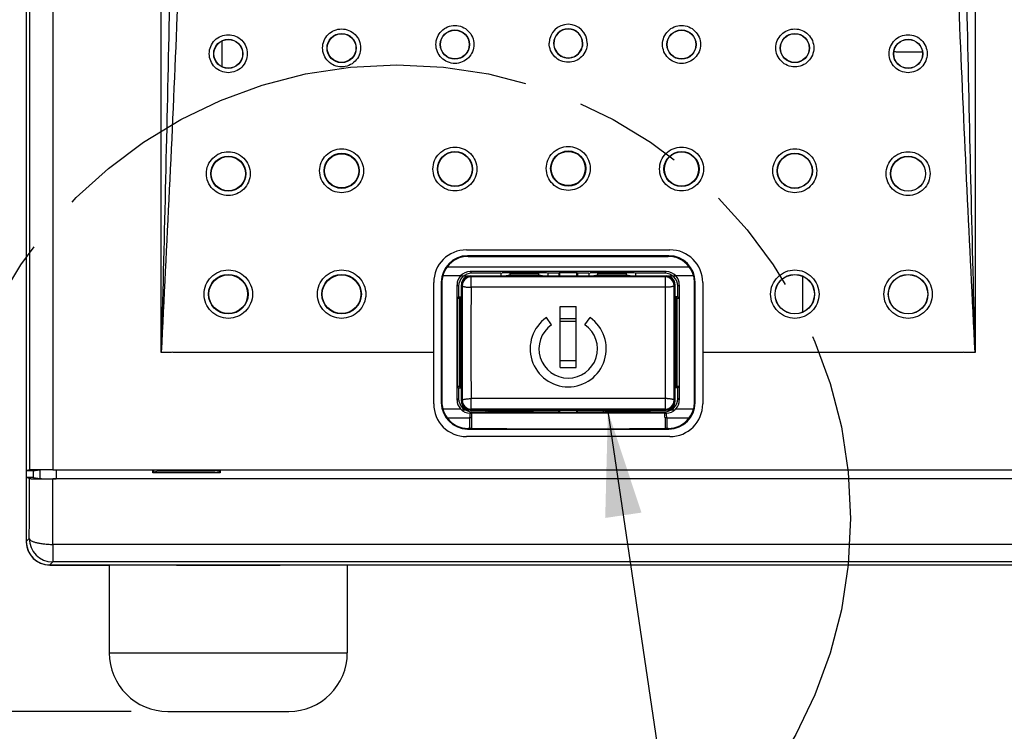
# Model space of a CAD drawing. Header units: inches. Extents: x 0 to 34, y 0 to 22.
# Tile 5 of 37: x 3.7 to 5.4, y 12.4 to 13.6. Entities that reach past the tile are written whole.
import ezdxf

# ---------------------------------------------------------------- set-up
doc = ezdxf.new("R2010")
doc.units = ezdxf.units.IN
doc.header["$LTSCALE"] = 1.87
doc.header["$MEASUREMENT"] = 0
doc.linetypes.add('PHANTOM', pattern=[0.8, 0.45, -0.05, 0.1, -0.05, 0.1, -0.05])
doc.layers.get('0').update_dxf_attribs({"linetype": 'CONTINUOUS'})
for name, color, linetype in [('02___PRT_ALL_AXES', 7, 'CONTINUOUS'), ('3_ALL_AXES', 7, 'CONTINUOUS'), ('DATUMCURVES', 7, 'CONTINUOUS'), ('DEFAULT_3', 7, 'PHANTOM'), ('DETAIL', 7, 'CONTINUOUS'), ('DIMENSIONS', 7, 'CONTINUOUS')]:
    doc.layers.add(name, color=color, linetype=linetype)
doc.styles.get("Standard").update_dxf_attribs({"font": 'txt', "width": 0.8})
doc.dimstyles.new('DIMSTYLE_1', dxfattribs={"dimtxt": 0.125, "dimasz": 0.18, "dimexe": 0.18, "dimexo": 0.0625, "dimgap": 0.09, "dimtad": 0, "dimtih": 1, "dimtoh": 1, "dimlfac": 2, "dimzin": 4, "dimdsep": 46, "dimtxsty": 'STANDARD', "dimblk": '_FILLED', "dimblk1": '_FILLED', "dimblk2": '_FILLED', "dimcen": 0.09, "dimadec": 0, "dimazin": 0, "dimtfac": 1, "dimtofl": 0, "dimtmove": 0, "dimatfit": 3, "dimldrblk": '_FILLED', "dimfxl": 1, "dimtolj": 1, "dimtzin": 4, "dimarcsym": 0})
doc.dimstyles.get("Standard").update_dxf_attribs({"dimtxt": 0.125, "dimasz": 0.18, "dimexe": 0.18, "dimexo": 0.0625, "dimgap": 0.09, "dimtad": 0, "dimtih": 1, "dimtoh": 1, "dimdec": 3, "dimzin": 4, "dimdsep": 46, "dimtxsty": 'STANDARD', "dimblk": '_FILLED', "dimblk1": '_FILLED', "dimblk2": '_FILLED', "dimcen": 0.09, "dimadec": 0, "dimazin": 0, "dimtol": 1, "dimtp": 0.01, "dimtm": 0.01, "dimtfac": 1, "dimtdec": 3, "dimtofl": 0, "dimtmove": 0, "dimatfit": 3, "dimldrblk": '_FILLED', "dimfxl": 1, "dimtolj": 1, "dimtzin": 4, "dimarcsym": 0})

# ---------------------------------------------------------------- blocks, each defined once
blk = doc.blocks.new('_FILLED')
at = {"color": 0, "linetype": 'BYBLOCK'}
blk.add_solid([(0, 0), (-1, 0.1736), (-1, -0.1736)], dxfattribs=at)
blk = doc.blocks.new('*D2')
at = {"layer": 'DIMENSIONS', "color": 2, "linetype": 'CONTINUOUS'}
for p, q in [((3.666, 16.1994), (2.0635, 16.1994)), ((2.1885, 16.1994), (2.1885, 14.3703)), ((2.1885, 12.4647), (2.1885, 13.9328)), ((3.8678, 12.4647), (2.0635, 12.4647))]:
    blk.add_line(p, q, dxfattribs=at)
at = {"layer": 'DIMENSIONS', "color": 2, "linetype": 'CONTINUOUS', "xscale": 0.18, "yscale": 0.18, "zscale": 0.18}
for p, rotation in [((2.1885, 16.1994), 90), ((2.1885, 12.4647), 270)]:
    blk.add_blockref('_FILLED', p, dxfattribs=dict(at, rotation=rotation))
at = {"layer": 'DIMENSIONS', "color": 2, "linetype": 'CONTINUOUS', "insert": (2.0385, 14.3078), "char_height": 0.125, "width": 0.7, "attachment_point": 2, "line_spacing_factor": 0.9}
blk.add_mtext('7.47\\P[189.7]', dxfattribs=at)

msp = doc.modelspace()

# ---------------------------------------------------------------- linework, layer by layer
at = {"color": 7, "linetype": 'CONTINUOUS'}
for p, q in [((3.68851, 16.03916), (3.68851, 12.87534)), ((3.69397, 16.03734), (3.69397, 12.87716)), ((3.73396, 16.037), (3.73396, 12.8775)), ((3.91901, 13.0775), (3.91901, 14.19167)), ((5.30901, 14.19167), (5.30901, 13.0775)), ((4.44026, 13.25274), (4.44026, 13.25298)), ((4.44026, 13.25298), (4.78776, 13.25298)), ((4.78776, 13.25274), (4.78776, 13.25298)), ((4.44333, 13.24186), (4.44226, 13.24293)), ((4.78577, 13.24293), (4.44226, 13.24293)), ((4.44333, 13.24186), (4.7847, 13.24186)), ((4.7847, 13.24186), (4.78577, 13.24293)), ((4.40747, 13.22403), (4.82056, 13.22403)), ((4.43, 13.20842), (4.39982, 13.20842)), ((4.44812, 13.20682), (4.44651, 13.20843)), ((4.44651, 13.20843), (4.78152, 13.20843)), ((4.44676, 13.21593), (4.44942, 13.21327)), ((4.78126, 13.21593), (4.44676, 13.21593)), ((4.44812, 13.18898), (4.44812, 13.20682)), ((4.77991, 13.20682), (4.44812, 13.20682)), ((4.49901, 13.21327), (4.44942, 13.21327)), ((4.49901, 13.21327), (4.50132, 13.21365)), ((4.49901, 13.21327), (4.49901, 13.2086)), ((4.57671, 13.21365), (4.50132, 13.21365)), ((4.50457, 13.2086), (4.51483, 13.21031)), ((4.51481, 13.21316), (4.51478, 13.21365)), ((4.51481, 13.21316), (4.56322, 13.21316)), ((4.51483, 13.21031), (4.5632, 13.21031)), ((4.5632, 13.21031), (4.57345, 13.2086)), ((4.56322, 13.21316), (4.56325, 13.21365)), ((4.57901, 13.21327), (4.57671, 13.21365)), ((4.57901, 13.21327), (4.57901, 13.2086)), ((4.59805, 13.21327), (4.57901, 13.21327)), ((4.59805, 13.21327), (4.59901, 13.21423)), ((4.59805, 13.21327), (4.59805, 13.20843)), ((4.59901, 13.21423), (4.59901, 13.20843)), ((4.59901, 13.21423), (4.62901, 13.21423)), ((4.62997, 13.21327), (4.62901, 13.21423)), ((4.62901, 13.20843), (4.62901, 13.21423)), ((4.62997, 13.21327), (4.62997, 13.20843)), ((4.64901, 13.21327), (4.62997, 13.21327)), ((4.64901, 13.21327), (4.65132, 13.21365)), ((4.64901, 13.21327), (4.64901, 13.2086)), ((4.72671, 13.21365), (4.65132, 13.21365)), ((4.65457, 13.2086), (4.66483, 13.21031)), ((4.66481, 13.21316), (4.66478, 13.21365)), ((4.66481, 13.21316), (4.71322, 13.21316)), ((4.66483, 13.21031), (4.7132, 13.21031)), ((4.7132, 13.21031), (4.72345, 13.2086)), ((4.71322, 13.21316), (4.71325, 13.21365)), ((4.72901, 13.21327), (4.72671, 13.21365)), ((4.72901, 13.21327), (4.72901, 13.2086)), ((4.7786, 13.21327), (4.72901, 13.21327)), ((4.7786, 13.21327), (4.78126, 13.21593)), ((4.78152, 13.20843), (4.77991, 13.20682)), ((4.77991, 13.18898), (4.77991, 13.20682)), ((4.82821, 13.20842), (4.79802, 13.20842)), ((4.38426, 13.0775), (4.38427, 13.197)), ((4.38452, 13.197), (4.38427, 13.197)), ((4.39829, 13.19691), (4.39726, 13.19794)), ((4.39726, 13.19794), (4.39726, 12.99192)), ((4.42429, 13.1934), (4.42692, 13.19077)), ((4.42692, 13.19077), (4.42692, 13.17259)), ((4.43312, 13.19183), (4.43151, 13.19344)), ((4.43151, 12.99443), (4.43151, 13.19344)), ((4.77991, 13.18898), (4.44812, 13.18898)), ((4.79651, 13.19344), (4.7949, 13.19183)), ((4.79651, 12.99443), (4.79651, 13.19344)), ((4.8011, 13.19077), (4.80373, 13.1934)), ((4.8011, 13.17259), (4.8011, 13.19077)), ((4.82974, 13.19691), (4.83076, 13.19794)), ((4.83076, 12.99192), (4.83076, 13.19794)), ((4.8435, 13.197), (4.84376, 13.197)), ((4.84376, 13.197), (4.84376, 13.0775)), ((4.42692, 13.17259), (4.42475, 13.17041)), ((4.42475, 13.17041), (4.42828, 13.17044)), ((4.42475, 13.01945), (4.42475, 13.17041)), ((4.42692, 13.17259), (4.43042, 13.17259)), ((4.43042, 13.17259), (4.42828, 13.17044)), ((4.42828, 13.01941), (4.42828, 13.17044)), ((4.43042, 13.01727), (4.43042, 13.17259)), ((4.7976, 13.17259), (4.79975, 13.17044)), ((4.7976, 13.17259), (4.7976, 13.01727)), ((4.8011, 13.17259), (4.7976, 13.17259)), ((4.79975, 13.17044), (4.79975, 13.01941)), ((4.79975, 13.17044), (4.80328, 13.17041)), ((4.8011, 13.17259), (4.80328, 13.17041)), ((4.80328, 13.17041), (4.80328, 13.01945)), ((4.60026, 13.15643), (4.62776, 13.15643)), ((4.60026, 13.05193), (4.60026, 13.15643)), ((4.62776, 13.05193), (4.62776, 13.15643)), ((4.58533, 13.12489), (4.57673, 13.13718)), ((4.60026, 13.13568), (4.62776, 13.13568)), ((4.64269, 13.12489), (4.6513, 13.13718)), ((4.60026, 13.13131), (4.62776, 13.13131)), ((3.93901, 13.07819), (3.93901, 13.0775)), ((4.38426, 13.0775), (3.93901, 13.0775)), ((4.38426, 12.99), (4.38426, 13.0775)), ((4.84376, 13.0775), (4.84376, 12.99)), ((5.28901, 13.0775), (4.84376, 13.0775)), ((5.28901, 13.07819), (5.28901, 13.0775)), ((4.62776, 13.06318), (4.60026, 13.06318)), ((4.60026, 13.05193), (4.62776, 13.05193)), ((4.42692, 13.01727), (4.42475, 13.01945)), ((4.42828, 13.01941), (4.42475, 13.01945)), ((4.42692, 13.01727), (4.42692, 12.99909)), ((4.42692, 13.01727), (4.43042, 13.01727)), ((4.43042, 13.01727), (4.42828, 13.01941)), ((4.7976, 13.01727), (4.79975, 13.01941)), ((4.8011, 13.01727), (4.7976, 13.01727)), ((4.80328, 13.01945), (4.79975, 13.01941)), ((4.8011, 13.01727), (4.80328, 13.01945)), ((4.8011, 12.99909), (4.8011, 13.01727)), ((4.42692, 12.99909), (4.42429, 12.99646)), ((4.44812, 12.98104), (4.44812, 12.99889)), ((4.77991, 12.99889), (4.44812, 12.99889)), ((4.77991, 12.98104), (4.77991, 12.99889)), ((4.8011, 12.99909), (4.80373, 12.99646)), ((4.38452, 12.99), (4.38426, 12.99)), ((4.39829, 12.99295), (4.39726, 12.99192)), ((4.39982, 12.98144), (4.43, 12.98144)), ((4.43151, 12.99443), (4.43312, 12.99604)), ((4.7949, 12.99604), (4.79651, 12.99443)), ((4.79802, 12.98144), (4.82821, 12.98144)), ((4.82974, 12.99295), (4.83076, 12.99192)), ((4.8435, 12.99), (4.84376, 12.99)), ((4.40747, 12.96582), (4.4457, 12.96581)), ((4.44869, 12.96582), (4.4457, 12.96582)), ((4.4457, 12.96581), (4.4457, 12.948)), ((4.44651, 12.97943), (4.44812, 12.98104)), ((4.44651, 12.97943), (4.78152, 12.97943)), ((4.44942, 12.97659), (4.44676, 12.97393)), ((4.77991, 12.98104), (4.44812, 12.98104)), ((4.44869, 12.96582), (4.44869, 12.94799)), ((4.44942, 12.97659), (4.47401, 12.97659)), ((4.47401, 12.97659), (4.47401, 12.97927)), ((4.47401, 12.97659), (4.47632, 12.97621)), ((4.55171, 12.97621), (4.47632, 12.97621)), ((4.48983, 12.97756), (4.47957, 12.97927)), ((4.5382, 12.97756), (4.48983, 12.97756)), ((4.54845, 12.97927), (4.5382, 12.97756)), ((4.55401, 12.97659), (4.55171, 12.97621)), ((4.55401, 12.97659), (4.55401, 12.97927)), ((4.55401, 12.97659), (4.59805, 12.97659)), ((4.59805, 12.97659), (4.59805, 12.97943)), ((4.59805, 12.97659), (4.59901, 12.97563)), ((4.59901, 12.97943), (4.59901, 12.97563)), ((4.59901, 12.97563), (4.62901, 12.97563)), ((4.62901, 12.97563), (4.62901, 12.97943)), ((4.62997, 12.97659), (4.62901, 12.97563)), ((4.62997, 12.97659), (4.62997, 12.97943)), ((4.62997, 12.97659), (4.67401, 12.97659)), ((4.67401, 12.97659), (4.67401, 12.97927)), ((4.67401, 12.97659), (4.67632, 12.97621)), ((4.75171, 12.97621), (4.67632, 12.97621)), ((4.68983, 12.97756), (4.67957, 12.97927)), ((4.7382, 12.97756), (4.68983, 12.97756)), ((4.74845, 12.97927), (4.7382, 12.97756)), ((4.75401, 12.97659), (4.75171, 12.97621)), ((4.75401, 12.97659), (4.75401, 12.97927)), ((4.75401, 12.97659), (4.7786, 12.97659)), ((4.7786, 12.97659), (4.78126, 12.97393)), ((4.77934, 12.96582), (4.77934, 12.94799)), ((4.78233, 12.96582), (4.77934, 12.96582)), ((4.77991, 12.98104), (4.78152, 12.97943)), ((4.78233, 12.96582), (4.78233, 12.948)), ((4.78233, 12.96582), (4.82056, 12.96582)), ((4.44333, 12.948), (4.44226, 12.94693)), ((4.4457, 12.948), (4.44333, 12.948)), ((4.7847, 12.948), (4.78233, 12.948)), ((4.7847, 12.948), (4.78577, 12.94693)), ((4.44026, 12.93426), (4.44026, 12.934)), ((4.78776, 12.934), (4.44026, 12.934)), ((4.44226, 12.94693), (4.78577, 12.94693)), ((4.78776, 12.93426), (4.78776, 12.934)), ((3.69397, 12.87716), (3.68851, 12.87534)), ((3.70007, 12.87534), (3.68851, 12.87534)), ((3.68851, 12.86411), (3.68851, 12.75492)), ((3.69397, 12.86229), (3.68851, 12.86411)), ((3.70101, 12.86411), (3.68851, 12.86411)), ((3.70007, 12.87534), (3.71101, 12.87716)), ((3.70101, 12.86411), (3.70101, 12.87534)), ((3.70101, 12.86411), (3.71183, 12.86231)), ((3.71183, 12.87716), (3.71183, 12.86231)), ((3.73396, 12.8775), (8.70307, 12.8775)), ((3.73929, 12.87737), (3.73929, 12.86208)), ((3.90469, 12.87243), (3.90469, 12.87737)), ((3.90626, 12.874), (3.90469, 12.87243)), ((4.01946, 12.87243), (3.90469, 12.87243)), ((3.90626, 12.874), (3.90626, 12.87737)), ((3.90626, 12.874), (3.91436, 12.87562)), ((3.91436, 12.87562), (4.01067, 12.87562)), ((3.9146, 12.8771), (3.92273, 12.87575)), ((3.92273, 12.87575), (4.00329, 12.87575)), ((4.00329, 12.87575), (4.01045, 12.87694)), ((4.01792, 12.87417), (4.01067, 12.87562)), ((4.01789, 12.87737), (4.01789, 12.874)), ((4.01789, 12.874), (4.01946, 12.87243)), ((4.01946, 12.87737), (4.01946, 12.87243)), ((8.70307, 12.86195), (3.73396, 12.86195)), ((8.69773, 12.86208), (3.73929, 12.86208)), ((3.69363, 12.76003), (3.68851, 12.75492)), ((3.73362, 12.74999), (3.73362, 12.72005)), ((8.70341, 12.74999), (3.73362, 12.74999)), ((3.73362, 12.72005), (3.7285, 12.71493)), ((3.7285, 12.71493), (8.70853, 12.71493)), ((8.70341, 12.72005), (3.73362, 12.72005))]:
    msp.add_line(p, q, dxfattribs=at)
at = {"color": 3, "linetype": 'CONTINUOUS'}
for p, q in [((4.02301, 13.56589), (4.02301, 13.60961)), ((5.01451, 13.14707), (5.01451, 13.20743)), ((3.68851, 12.87534), (3.68851, 12.86411)), ((3.82951, 12.7147), (3.82951, 12.71493)), ((3.94511, 12.7147), (3.82951, 12.7147)), ((8.31511, 12.7147), (4.12192, 12.7147))]:
    msp.add_line(p, q, dxfattribs=at)
at = {"color": 7, "linetype": 'CONTINUOUS'}
for centre, radius in [((4.22701, 13.59761), 0.02493), ((4.22701, 13.5976), 0.02454), ((4.42051, 13.60352), 0.02493), ((4.42051, 13.60352), 0.02454), ((4.80751, 13.60352), 0.02493), ((4.80751, 13.60352), 0.02454), ((5.00101, 13.59761), 0.02493), ((5.00101, 13.5976), 0.02454), ((4.03351, 13.58774), 0.02493), ((4.03351, 13.58773), 0.02454), ((5.19451, 13.58773), 0.02493), ((5.19451, 13.58773), 0.02454), ((4.42051, 13.39087), 0.02997), ((4.42051, 13.39087), 0.02923), ((4.61401, 13.39185), 0.02997), ((4.61401, 13.39186), 0.02923), ((4.80751, 13.39087), 0.02997), ((4.80751, 13.39087), 0.02923), ((4.03351, 13.38299), 0.02997), ((4.03351, 13.383), 0.02928), ((4.22701, 13.38791), 0.02997), ((4.22701, 13.38793), 0.02928), ((5.00101, 13.38792), 0.02997), ((5.00101, 13.38791), 0.02958), ((5.19451, 13.38299), 0.02997), ((5.19451, 13.38298), 0.02958), ((4.03351, 13.17724), 0.03382), ((4.03351, 13.17725), 0.03308), ((4.22701, 13.17725), 0.03382), ((4.22701, 13.17725), 0.03308), ((5.00101, 13.17725), 0.03382), ((5.00101, 13.17725), 0.03343), ((5.19451, 13.17725), 0.03382), ((5.19451, 13.17724), 0.03343)]:
    msp.add_circle(centre, radius, dxfattribs=at)
for centre, radius, start, end in [((4.61401, 13.60573), 0.03243, 0.01102, 179.98898), ((4.61401, 13.60549), 0.02493, 0.04329, 179.95671), ((4.61401, 13.60548), 0.02454, 0.05823, 179.94177), ((4.61401, 13.60549), 0.02493, 179.96428, 0.03572), ((4.61401, 13.60549), 0.02454, 179.94823, 0.05177), ((4.44026, 13.19699), 0.05599, 89.99917, 179.99216), ((4.78776, 13.19699), 0.05599, 0.00784, 90.00084), ((4.4436, 13.19666), 0.04533, 142.85431, 164.96579), ((4.78442, 13.19666), 0.04533, 15.03421, 37.14569), ((4.44325, 13.19678), 0.04497, 164.99847, 179.83254), ((4.44681, 13.19343), 0.02252, 138.28219, 180.07681), ((4.44676, 13.19347), 0.02246, 89.98788, 138.26205), ((4.44813, 13.19182), 0.01501, 90.04739, 179.95261), ((4.7799, 13.19182), 0.01501, 0.04738, 89.95262), ((4.78127, 13.19347), 0.02246, 41.73795, 90.01212), ((4.78121, 13.19343), 0.02252, 359.92319, 41.71781), ((4.78477, 13.19678), 0.04497, 0.16746, 15.00153), ((23.92834, 13.09393), 19.49546, 179.712287, 180.287702), ((22.83188, 13.09393), 18.384, 179.703771, 180.296201), ((-13.60384, 13.09394), 18.38399, 359.70377, 0.2962), ((-14.70031, 13.09394), 19.49546, 359.712286, 0.287701), ((4.61401, 13.08393), 0.065, 125, 55), ((4.61401, 13.08393), 0.05, 125, 55), ((4.44026, 12.99), 0.056, 180, 270), ((4.44325, 12.99308), 0.04497, 180.16746, 195.00153), ((4.4436, 12.9932), 0.04533, 195.03421, 217.14569), ((4.44681, 12.99643), 0.02252, 179.92319, 221.71781), ((4.44676, 12.99639), 0.02246, 221.73663, 270.01306), ((4.44813, 12.99605), 0.01501, 180.04738, 269.95262), ((4.7799, 12.99605), 0.01501, 270.04738, 359.95262), ((4.78127, 12.99639), 0.02246, 269.98694, 318.26336), ((4.78776, 12.99), 0.056, 270, 360), ((4.78121, 12.99643), 0.02252, 318.28219, 0.07681), ((4.78442, 12.9932), 0.04533, 322.85431, 344.96579), ((4.78477, 12.99308), 0.04497, 344.99847, 359.83254), ((4.49581, 12.96577), 0.05011, 170.62397, 179.95435), ((4.44659, 13.71654), 0.7426, 270.01383, 270.22086), ((4.49257, 12.96579), 0.04389, 169.30548, 179.95935), ((4.61401, -32.59765), 45.57188, 89.793099, 90.206901), ((4.73545, 12.96579), 0.04389, 0.04035, 10.69482), ((4.78159, 13.79211), 0.81818, 269.78873, 269.97663), ((4.73237, 12.96579), 0.04996, 0.03946, 9.38737), ((-11.29556, 12.86134), 14.98953, 359.612769, 0.00363), ((-14.33356, 12.86123), 18.06752, 359.647237, 0.002296), ((3.73365, 12.76007), 0.04002, 180.04978, 269.95026)]:
    msp.add_arc(centre, radius, start, end, dxfattribs=at)
at = {"color": 3, "linetype": 'CONTINUOUS'}
msp.add_arc((3.72851, 12.7547), 0.04, 181.27601, 270, dxfattribs=at)
at = {"color": 7, "linetype": 'CONTINUOUS'}
for centre, major_axis, ratio, start_param, end_param in [((4.44227, 13.19792), (-0.03183, 0.03183), 0.9996955, -0.7852459, 0.7852459), ((4.44334, 13.19685), (-0.03183, 0.03183), 0.9996955, -0.7852459, 0.1370058), ((4.78468, 13.19685), (0.03183, 0.03183), 0.9996955, -0.1370058, 0.7852459), ((4.78576, 13.19792), (0.03183, 0.03183), 0.9996955, -0.7852459, 0.7852459), ((4.44943, 13.19077), (-0.01591, 0.01591), 0.9999239, 5.4978252, 7.0685454), ((4.44652, 13.19343), (0.01061, -0.01061), 0.999315, 2.3565371, 3.9266482), ((4.48457, 13.20861), (0.02003, 0), 0.0087151, -1.5703012, -0.052288), ((4.5147, 13.21281), (-0.00013, 0.0025), 0.0527187, -3.1356161, -1.4339201), ((4.56333, 13.21281), (0.00013, 0.0025), 0.0527187, 1.4339201, 3.1356161), ((4.59345, 13.20861), (0.02003, 0), 0.0087151, -3.0893046, -1.5712488), ((4.63457, 13.20861), (0.02003, 0), 0.0087151, -1.5703011, -0.052288), ((4.6647, 13.21281), (-0.00013, 0.0025), 0.0527187, -3.1356161, -1.4339201), ((4.71333, 13.21281), (0.00013, 0.0025), 0.0527187, 1.4339201, 3.1356161), ((4.74345, 13.20861), (0.02003, 0), 0.0087151, -3.0893046, -1.5712488), ((4.7786, 13.19077), (-0.01591, -0.01591), 0.9999239, 8.6394179, 10.210138), ((4.78151, 13.19343), (0.01061, 0.01061), 0.999315, -0.7850555, 0.7850555), ((4.41155, 13.09493), (0, 0.76679), 0.0174551, 1.437402, 1.7041906), ((4.41766, 13.09493), (0, 0.76679), 0.0087269, -1.6995738, -1.4420188), ((4.81037, 13.09493), (0, 0.76679), 0.0087269, 1.4420188, 1.6995738), ((4.81647, 13.09493), (0, 0.76679), 0.0174551, -1.7041906, -1.437402), ((4.44943, 12.99909), (0.01591, 0.01591), 0.9999239, 8.6394179, 10.210138), ((4.7786, 12.99909), (-0.01591, 0.01591), 0.9999239, 8.6394179, 10.210138), ((4.44227, 12.99194), (0.03183, 0.03183), 0.9996955, -3.9268385, -2.3563468), ((4.44652, 12.99444), (0.01061, 0.01061), 0.999315, 2.3565371, 3.9266482), ((4.78151, 12.99444), (0.01061, -0.01061), 0.999315, -0.7850555, 0.7850555), ((4.78576, 12.99194), (-0.03183, 0.03183), 0.9996955, -3.9268385, -2.3563468), ((4.44334, 12.99301), (-0.03183, -0.03183), 0.9996955, -0.1370058, 0.7852459), ((4.45957, 12.97926), (0.02003, 0), 0.0087151, 0.052288, 1.5703439), ((4.4897, 12.97506), (0.00013, 0.0025), 0.0527187, -1.090664, -0.0059765), ((4.53833, 12.97506), (-0.00013, 0.0025), 0.0527187, 0.0059765, 1.0906662), ((4.56845, 12.97926), (0.02003, 0), 0.0087151, 1.5712915, 3.0893046), ((4.65957, 12.97926), (0.02003, 0), 0.0087151, 0.052288, 1.5703439), ((4.6897, 12.97506), (0.00013, 0.0025), 0.0527187, -1.090664, -0.0059765), ((4.73833, 12.97506), (-0.00013, 0.0025), 0.0527187, 0.0059765, 1.0906662), ((4.76845, 12.97926), (0.02003, 0), 0.0087151, 1.5712914, 3.0893046), ((4.78468, 12.99301), (0.03183, -0.03183), 0.9996955, -0.7852459, 0.1370058), ((4.4457, 12.94787), (0.0075, 0), 0.0174551, 1.1607573, 1.5707963), ((4.61401, 12.95463), (0.41472, 0), 0.0174551, -1.9808353, -1.1607573), ((4.78233, 12.94787), (0.0075, 0), 0.0174551, 1.5707963, 1.9808353), ((3.73396, 12.87715), (0.04, 0), 0.0087269, 1.5707963, 3.1154127), ((3.73929, 12.86232), (0.0275, 0), 0.0087269, -3.0892328, -1.5707963), ((3.72853, 12.75494), (0.0283, 0.0283), 0.999315, -3.9266482, -2.3565371)]:
    msp.add_ellipse(centre, major_axis=major_axis, ratio=ratio, start_param=start_param, end_param=end_param, dxfattribs=at)
for points, knots in [([(3.939, 14.19167), (3.93894, 14.14525), (3.93845, 14.05241), (3.93638, 13.86672), (3.93228, 13.6346), (3.92598, 13.35605), (3.92134, 13.17035), (3.91901, 13.0775)], [0, 0, 0, 0, 0.1249592, 0.2499348, 0.4999253, 0.7499532, 1, 1, 1, 1]), ([(3.95918, 14.19031), (3.95904, 14.14397), (3.95803, 14.05127), (3.95384, 13.86582), (3.94559, 13.63396), (3.93295, 13.35574), (3.92366, 13.17025), (3.91901, 13.0775)], [0, 0, 0, 0, 0.124837, 0.2497398, 0.4997015, 0.7498129, 1, 1, 1, 1]), ([(5.30901, 13.0775), (5.30436, 13.17025), (5.29507, 13.35574), (5.28244, 13.63396), (5.27418, 13.86582), (5.26999, 14.05127), (5.26898, 14.14397), (5.26885, 14.19031)], [0, 0, 0, 0, 0.250187, 0.5002983, 0.7502598, 0.8751631, 1, 1, 1, 1]), ([(5.30901, 13.0775), (5.30669, 13.17035), (5.30205, 13.35605), (5.29575, 13.6346), (5.29165, 13.86672), (5.28958, 14.05241), (5.28908, 14.14525), (5.28903, 14.19167)], [0, 0, 0, 0, 0.2500468, 0.5000747, 0.7500651, 0.8750409, 1, 1, 1, 1]), ([(4.19458, 13.59785), (4.19458, 13.60207), (4.19627, 13.61059), (4.20348, 13.62137), (4.21427, 13.62859), (4.22701, 13.63112), (4.23974, 13.62859), (4.25053, 13.62136), (4.25774, 13.61059), (4.25943, 13.60207), (4.25943, 13.59785)], [0, 0, 0, 0, 0.1250012, 0.2499655, 0.374975, 0.5000094, 0.6250516, 0.7500831, 0.8750691, 1, 1, 1, 1]), ([(4.38808, 13.60377), (4.38808, 13.60798), (4.38977, 13.61651), (4.39699, 13.62728), (4.40778, 13.6345), (4.42051, 13.63703), (4.43325, 13.6345), (4.44404, 13.62728), (4.45125, 13.6165), (4.45293, 13.60798), (4.45294, 13.60377)], [0, 0, 0, 0, 0.1250025, 0.2499749, 0.3749914, 0.5000259, 0.6250635, 0.7500907, 0.8750728, 1, 1, 1, 1]), ([(4.77509, 13.60377), (4.77509, 13.60798), (4.77678, 13.61651), (4.78399, 13.62728), (4.79479, 13.6345), (4.80752, 13.63703), (4.82026, 13.6345), (4.83105, 13.62728), (4.83826, 13.6165), (4.83994, 13.60798), (4.83995, 13.60377)], [0, 0, 0, 0, 0.1250076, 0.2499925, 0.3750193, 0.5000573, 0.6250915, 0.7501071, 0.8750766, 1, 1, 1, 1]), ([(4.96859, 13.59785), (4.96859, 13.60207), (4.97029, 13.61059), (4.9775, 13.62137), (4.98829, 13.62859), (5.00103, 13.63112), (5.01376, 13.62859), (5.02455, 13.62136), (5.03176, 13.61059), (5.03345, 13.60207), (5.03345, 13.59785)], [0, 0, 0, 0, 0.1250112, 0.2499998, 0.3750301, 0.5000724, 0.625107, 0.750115, 0.8750766, 1, 1, 1, 1]), ([(4.00107, 13.58799), (4.00107, 13.59221), (4.00276, 13.60073), (4.00997, 13.61151), (4.02077, 13.61872), (4.0335, 13.62126), (4.04624, 13.61872), (4.05703, 13.6115), (4.06424, 13.60072), (4.06593, 13.5922), (4.06593, 13.58799)], [0, 0, 0, 0, 0.1249992, 0.2499548, 0.3749575, 0.4999927, 0.6250399, 0.7500758, 0.8750657, 1, 1, 1, 1]), ([(4.45294, 13.60377), (4.45294, 13.59955), (4.45126, 13.59101), (4.44405, 13.58022), (4.43325, 13.573), (4.42051, 13.57046), (4.40776, 13.573), (4.39697, 13.58023), (4.38976, 13.59102), (4.38808, 13.59955), (4.38808, 13.60377)], [0, 0, 0, 0, 0.1250031, 0.2499804, 0.3749974, 0.5000264, 0.6250598, 0.7500861, 0.8750693, 1, 1, 1, 1]), ([(4.64644, 13.60574), (4.64644, 13.60152), (4.64476, 13.59298), (4.63755, 13.5822), (4.62675, 13.57497), (4.61401, 13.57243), (4.60127, 13.57497), (4.59047, 13.5822), (4.58326, 13.59299), (4.58158, 13.60152), (4.58158, 13.60574)], [0, 0, 0, 0, 0.1250046, 0.2499891, 0.3750145, 0.5000463, 0.6250758, 0.7500993, 0.8750804, 1, 1, 1, 1]), ([(4.83995, 13.60377), (4.83995, 13.59955), (4.83826, 13.59101), (4.83105, 13.58022), (4.82025, 13.573), (4.80751, 13.57046), (4.79477, 13.573), (4.78397, 13.58023), (4.77677, 13.59102), (4.77509, 13.59955), (4.77509, 13.60377)], [0, 0, 0, 0, 0.1250058, 0.2499916, 0.3750179, 0.5000511, 0.6250793, 0.7500956, 0.8750707, 1, 1, 1, 1]), ([(5.16209, 13.58799), (5.1621, 13.5922), (5.16379, 13.60073), (5.171, 13.61151), (5.1818, 13.61872), (5.19453, 13.62126), (5.20727, 13.61872), (5.21806, 13.6115), (5.22527, 13.60072), (5.22695, 13.5922), (5.22695, 13.58799)], [0, 0, 0, 0, 0.1250145, 0.2500066, 0.3750407, 0.5000877, 0.6251234, 0.7501239, 0.875077, 1, 1, 1, 1]), ([(4.06593, 13.58799), (4.06593, 13.58377), (4.06425, 13.57523), (4.05704, 13.56444), (4.04624, 13.55722), (4.0335, 13.55468), (4.02076, 13.55722), (4.00996, 13.56445), (4.00275, 13.57524), (4.00107, 13.58377), (4.00107, 13.58799)], [0, 0, 0, 0, 0.1250006, 0.2499643, 0.3749706, 0.5000007, 0.6250422, 0.7500755, 0.8750645, 1, 1, 1, 1]), ([(4.25943, 13.59785), (4.25944, 13.59363), (4.25775, 13.5851), (4.25054, 13.57431), (4.23975, 13.56708), (4.227, 13.56455), (4.21426, 13.56709), (4.20346, 13.57432), (4.19626, 13.5851), (4.19457, 13.59364), (4.19458, 13.59785)], [0, 0, 0, 0, 0.1250022, 0.2499728, 0.3749843, 0.5000136, 0.6250509, 0.7500806, 0.8750668, 1, 1, 1, 1]), ([(5.03345, 13.59785), (5.03345, 13.59363), (5.03177, 13.5851), (5.02456, 13.57431), (5.01376, 13.56708), (5.00101, 13.56455), (4.98827, 13.56709), (4.97748, 13.57432), (4.97027, 13.5851), (4.96859, 13.59363), (4.96859, 13.59785)], [0, 0, 0, 0, 0.1250082, 0.2499967, 0.375026, 0.5000626, 0.6250911, 0.7501014, 0.8750702, 1, 1, 1, 1]), ([(5.22695, 13.58799), (5.22696, 13.58377), (5.22527, 13.57523), (5.21806, 13.56445), (5.20726, 13.55722), (5.19452, 13.55468), (5.18177, 13.55722), (5.17098, 13.56445), (5.16377, 13.57524), (5.16209, 13.58377), (5.16209, 13.58799)], [0, 0, 0, 0, 0.1250102, 0.2500013, 0.3750337, 0.5000741, 0.6251035, 0.7501081, 0.87507, 1, 1, 1, 1]), ([(3.99604, 13.38314), (3.99604, 13.38801), (3.99799, 13.39786), (4.00633, 13.41031), (4.01879, 13.41866), (4.03351, 13.42158), (4.04822, 13.41865), (4.06069, 13.41031), (4.06902, 13.39786), (4.07098, 13.38801), (4.07098, 13.38314)], [0, 0, 0, 0, 0.1250141, 0.2499822, 0.3749815, 0.4999961, 0.6250187, 0.7500443, 0.8750355, 1, 1, 1, 1]), ([(4.18954, 13.38806), (4.18954, 13.39294), (4.1915, 13.40279), (4.19983, 13.41524), (4.2123, 13.42358), (4.22701, 13.42651), (4.24172, 13.42358), (4.25419, 13.41524), (4.26252, 13.40278), (4.26448, 13.39293), (4.26448, 13.38806)], [0, 0, 0, 0, 0.1250153, 0.2499894, 0.3749939, 0.5000086, 0.6250279, 0.7500501, 0.8750381, 1, 1, 1, 1]), ([(4.38304, 13.39102), (4.38304, 13.39589), (4.385, 13.40575), (4.39333, 13.4182), (4.4058, 13.42654), (4.42051, 13.42946), (4.43523, 13.42654), (4.4477, 13.41819), (4.45602, 13.40574), (4.45798, 13.39589), (4.45798, 13.39102)], [0, 0, 0, 0, 0.1250162, 0.2499959, 0.3750055, 0.5000208, 0.6250372, 0.7500563, 0.8750411, 1, 1, 1, 1]), ([(4.57654, 13.392), (4.57654, 13.39688), (4.5785, 13.40673), (4.58683, 13.41918), (4.5993, 13.42752), (4.61402, 13.43045), (4.62873, 13.42752), (4.6412, 13.41918), (4.64953, 13.40672), (4.65148, 13.39688), (4.65148, 13.392)], [0, 0, 0, 0, 0.1250188, 0.2500057, 0.3750226, 0.5000409, 0.6250557, 0.7500732, 0.8750537, 1, 1, 1, 1]), ([(4.77005, 13.39102), (4.77004, 13.39589), (4.772, 13.40575), (4.78033, 13.4182), (4.7928, 13.42654), (4.80752, 13.42946), (4.82223, 13.42654), (4.8347, 13.41819), (4.84303, 13.40574), (4.84498, 13.39589), (4.84498, 13.39102)], [0, 0, 0, 0, 0.1250197, 0.250008, 0.375025, 0.5000428, 0.6250563, 0.750067, 0.8750436, 1, 1, 1, 1]), ([(4.96355, 13.38806), (4.96354, 13.39294), (4.9655, 13.40279), (4.97384, 13.41524), (4.98631, 13.42358), (5.00102, 13.42651), (5.01573, 13.42358), (5.0282, 13.41524), (5.03653, 13.40278), (5.03848, 13.39294), (5.03848, 13.38806)], [0, 0, 0, 0, 0.125022, 0.250013, 0.3750327, 0.5000534, 0.6250666, 0.7500717, 0.8750432, 1, 1, 1, 1]), ([(5.15705, 13.38314), (5.15705, 13.38801), (5.159, 13.39786), (5.16734, 13.41032), (5.17981, 13.41866), (5.19452, 13.42158), (5.20924, 13.41865), (5.2217, 13.41031), (5.23003, 13.39786), (5.23198, 13.38801), (5.23199, 13.38314)], [0, 0, 0, 0, 0.1250243, 0.2500182, 0.3750408, 0.5000646, 0.6250775, 0.7500768, 0.8750431, 1, 1, 1, 1]), ([(4.26448, 13.38806), (4.26448, 13.38319), (4.26253, 13.37333), (4.2542, 13.36087), (4.24173, 13.35252), (4.22701, 13.34959), (4.21229, 13.35252), (4.19982, 13.36087), (4.19149, 13.37334), (4.18954, 13.38319), (4.18954, 13.38806)], [0, 0, 0, 0, 0.1250154, 0.2499948, 0.3750023, 0.5000142, 0.6250293, 0.7500491, 0.875037, 1, 1, 1, 1]), ([(4.45798, 13.39102), (4.45799, 13.38614), (4.45603, 13.37629), (4.4477, 13.36383), (4.43523, 13.35548), (4.42051, 13.35255), (4.40579, 13.35548), (4.39332, 13.36383), (4.38499, 13.37629), (4.38304, 13.38615), (4.38304, 13.39102)], [0, 0, 0, 0, 0.1250164, 0.2499999, 0.3750106, 0.5000223, 0.6250351, 0.7500529, 0.8750388, 1, 1, 1, 1]), ([(4.65148, 13.392), (4.65149, 13.38713), (4.64953, 13.37727), (4.6412, 13.36481), (4.62873, 13.35646), (4.61401, 13.35354), (4.59929, 13.35647), (4.58682, 13.36482), (4.57849, 13.37728), (4.57654, 13.38713), (4.57654, 13.392)], [0, 0, 0, 0, 0.1250187, 0.2500075, 0.375024, 0.5000387, 0.62505, 0.7500671, 0.8750504, 1, 1, 1, 1]), ([(4.84498, 13.39102), (4.84499, 13.38614), (4.84304, 13.37629), (4.8347, 13.36383), (4.82223, 13.35548), (4.80751, 13.35255), (4.79279, 13.35548), (4.78032, 13.36383), (4.77199, 13.37629), (4.77004, 13.38615), (4.77005, 13.39102)], [0, 0, 0, 0, 0.1250181, 0.2500066, 0.3750227, 0.5000367, 0.6250466, 0.7500586, 0.8750398, 1, 1, 1, 1]), ([(5.03848, 13.38806), (5.03849, 13.38319), (5.03654, 13.37333), (5.0282, 13.36087), (5.01573, 13.35252), (5.00101, 13.34959), (4.98629, 13.35252), (4.97382, 13.36087), (4.96549, 13.37334), (4.96354, 13.38319), (4.96355, 13.38806)], [0, 0, 0, 0, 0.1250193, 0.2500095, 0.3750275, 0.5000433, 0.625053, 0.7500615, 0.8750394, 1, 1, 1, 1]), ([(4.07098, 13.38314), (4.07098, 13.37826), (4.06903, 13.3684), (4.0607, 13.35594), (4.04823, 13.34759), (4.03351, 13.34467), (4.01879, 13.3476), (4.00632, 13.35595), (3.99799, 13.36841), (3.99604, 13.37826), (3.99604, 13.38314)], [0, 0, 0, 0, 0.1250142, 0.2499895, 0.374994, 0.500006, 0.6250234, 0.7500454, 0.8750354, 1, 1, 1, 1]), ([(5.23199, 13.38314), (5.23199, 13.37826), (5.23004, 13.3684), (5.22171, 13.35594), (5.20923, 13.34759), (5.19451, 13.34467), (5.17979, 13.3476), (5.16732, 13.35595), (5.159, 13.36841), (5.15705, 13.37826), (5.15705, 13.38314)], [0, 0, 0, 0, 0.1250205, 0.2500124, 0.3750323, 0.5000502, 0.6250598, 0.7500648, 0.8750392, 1, 1, 1, 1]), ([(3.99219, 13.17729), (3.99219, 13.18267), (3.99435, 13.19354), (4.00354, 13.20727), (4.01729, 13.21647), (4.03351, 13.2197), (4.04974, 13.21647), (4.06349, 13.20727), (4.07268, 13.19353), (4.07483, 13.18267), (4.07483, 13.17729)], [0, 0, 0, 0, 0.1250235, 0.2500043, 0.3750062, 0.5000101, 0.6250179, 0.7500326, 0.8750271, 1, 1, 1, 1]), ([(4.18569, 13.17729), (4.18569, 13.18267), (4.18785, 13.19354), (4.19704, 13.20727), (4.21079, 13.21647), (4.22701, 13.2197), (4.24324, 13.21647), (4.25699, 13.20727), (4.26618, 13.19353), (4.26833, 13.18267), (4.26833, 13.17729)], [0, 0, 0, 0, 0.1250237, 0.2500072, 0.3750121, 0.5000165, 0.6250228, 0.7500358, 0.8750285, 1, 1, 1, 1]), ([(4.9597, 13.17729), (4.95969, 13.18267), (4.96185, 13.19354), (4.97104, 13.20727), (4.98479, 13.21647), (5.00102, 13.2197), (5.01724, 13.21647), (5.03099, 13.20727), (5.04018, 13.19353), (5.04233, 13.18267), (5.04233, 13.17729)], [0, 0, 0, 0, 0.1250261, 0.2500169, 0.3750291, 0.5000366, 0.6250397, 0.7500445, 0.8750302, 1, 1, 1, 1]), ([(5.1532, 13.17729), (5.15319, 13.18267), (5.15535, 13.19354), (5.16454, 13.20727), (5.17829, 13.21647), (5.19452, 13.2197), (5.21074, 13.21647), (5.22449, 13.20727), (5.23368, 13.19353), (5.23583, 13.18267), (5.23583, 13.17729)], [0, 0, 0, 0, 0.1250274, 0.2500197, 0.3750335, 0.5000424, 0.6250448, 0.7500464, 0.8750298, 1, 1, 1, 1]), ([(4.43312, 13.19183), (4.43313, 13.19178), (4.43315, 13.19168), (4.43323, 13.19153), (4.43334, 13.1914), (4.43348, 13.19127), (4.43366, 13.19114), (4.43395, 13.19095), (4.4344, 13.19073), (4.43505, 13.19048), (4.43581, 13.19024), (4.43669, 13.19002), (4.43806, 13.18974), (4.44, 13.18945), (4.44207, 13.18923), (4.44385, 13.18911), (4.44525, 13.18904), (4.44668, 13.189), (4.44764, 13.18899), (4.44812, 13.18898)], [0, 0, 0, 0, 0.0097104, 0.0197857, 0.0307735, 0.0430818, 0.0569895, 0.072676, 0.1095568, 0.1537319, 0.2050057, 0.263073, 0.3275322, 0.4735979, 0.6382878, 0.7258619, 0.8159294, 0.9076331, 1, 1, 1, 1]), ([(4.7949, 13.19183), (4.79489, 13.19173), (4.79483, 13.19158), (4.79469, 13.19141), (4.79449, 13.19121), (4.79414, 13.19098), (4.79362, 13.19073), (4.79298, 13.19048), (4.79221, 13.19025), (4.79133, 13.19003), (4.78996, 13.18974), (4.78803, 13.18945), (4.78549, 13.18919), (4.78275, 13.18902), (4.78087, 13.18898), (4.77991, 13.18898)], [0, 0, 0, 0, 0.0189215, 0.0300028, 0.0425067, 0.0723807, 0.1093098, 0.1534458, 0.2047035, 0.2627884, 0.327279, 0.4733994, 0.6381223, 0.8158478, 1, 1, 1, 1]), ([(4.07483, 13.17729), (4.07484, 13.17192), (4.07268, 13.16105), (4.06349, 13.14731), (4.04974, 13.13811), (4.03351, 13.13488), (4.01728, 13.13811), (4.00353, 13.14732), (3.99435, 13.16106), (3.99219, 13.17192), (3.99219, 13.17729)], [0, 0, 0, 0, 0.1250226, 0.2500092, 0.3750182, 0.5000228, 0.6250265, 0.7500374, 0.8750289, 1, 1, 1, 1]), ([(4.26833, 13.17729), (4.26834, 13.17192), (4.26618, 13.16105), (4.25699, 13.14731), (4.24324, 13.13811), (4.22701, 13.13488), (4.21078, 13.13811), (4.19703, 13.14731), (4.18785, 13.16105), (4.18569, 13.17192), (4.18569, 13.17729)], [0, 0, 0, 0, 0.1250231, 0.2500105, 0.3750199, 0.5000243, 0.6250276, 0.7500381, 0.8750293, 1, 1, 1, 1]), ([(5.04233, 13.17729), (5.04234, 13.17192), (5.04018, 13.16105), (5.03099, 13.14731), (5.01724, 13.13811), (5.00101, 13.13488), (4.98478, 13.13811), (4.97103, 13.14731), (4.96185, 13.16105), (4.95969, 13.17192), (4.9597, 13.17729)], [0, 0, 0, 0, 0.1250239, 0.2500129, 0.3750228, 0.5000272, 0.6250303, 0.7500398, 0.8750296, 1, 1, 1, 1]), ([(5.23583, 13.17729), (5.23584, 13.17192), (5.23368, 13.16105), (5.22449, 13.14731), (5.21074, 13.13811), (5.19451, 13.13488), (5.17828, 13.13811), (5.16453, 13.14731), (5.15535, 13.16105), (5.1532, 13.17192), (5.1532, 13.17729)], [0, 0, 0, 0, 0.125024, 0.2500132, 0.3750235, 0.5000283, 0.6250314, 0.7500404, 0.8750296, 1, 1, 1, 1]), ([(3.93901, 13.07819), (3.93736, 13.07793), (3.93446, 13.07756), (3.93028, 13.07742), (3.92653, 13.0775), (3.92277, 13.07751), (3.92027, 13.0775), (3.91901, 13.0775)], [0, 0, 0, 0, 0.250079, 0.4374933, 0.6250258, 0.8125333, 1, 1, 1, 1]), ([(5.30901, 13.0775), (5.30734, 13.07751), (5.30317, 13.07752), (5.29774, 13.07738), (5.29274, 13.07766), (5.29025, 13.07799), (5.28901, 13.07819)], [0, 0, 0, 0, 0.2499896, 0.6249874, 0.8124732, 1, 1, 1, 1]), ([(4.43312, 12.99604), (4.43314, 12.99614), (4.4332, 12.99629), (4.43334, 12.99646), (4.43354, 12.99665), (4.43388, 12.99689), (4.4344, 12.99714), (4.43505, 12.99739), (4.43581, 12.99762), (4.43669, 12.99784), (4.43806, 12.99813), (4.44, 12.99842), (4.44253, 12.99868), (4.44527, 12.99884), (4.44716, 12.99889), (4.44812, 12.99889)], [0, 0, 0, 0, 0.0189216, 0.030003, 0.0425069, 0.072381, 0.1093102, 0.1534461, 0.2047039, 0.2627887, 0.3272793, 0.4733997, 0.6381224, 0.8158479, 1, 1, 1, 1]), ([(4.7949, 12.99604), (4.79487, 12.99625), (4.79466, 12.99651), (4.79437, 12.99673), (4.79408, 12.99692), (4.79362, 12.99714), (4.79298, 12.99739), (4.79221, 12.99762), (4.79133, 12.99784), (4.78996, 12.99813), (4.78846, 12.99836), (4.78685, 12.99854), (4.78554, 12.99866), (4.78418, 12.99876), (4.78278, 12.99884), (4.78135, 12.99889), (4.78039, 12.9989), (4.77991, 12.99889)], [0, 0, 0, 0, 0.0417542, 0.055885, 0.071714, 0.1086677, 0.1528219, 0.2041069, 0.2622285, 0.3267675, 0.4729947, 0.5534157, 0.6378125, 0.7254889, 0.8157106, 0.9075462, 1, 1, 1, 1]), ([(3.69397, 12.86229), (3.69401, 12.86228), (3.6941, 12.86227), (3.69429, 12.86225), (3.69457, 12.86224), (3.69513, 12.86221), (3.69606, 12.86219), (3.69743, 12.86216), (3.69914, 12.86213), (3.70117, 12.8621), (3.70351, 12.86207), (3.70718, 12.86204), (3.71234, 12.862), (3.71908, 12.86197), (3.72638, 12.86195), (3.7314, 12.86195), (3.73396, 12.86195)], [0, 0, 0, 0, 0.0024676, 0.0072476, 0.0143306, 0.0236987, 0.0492109, 0.0835998, 0.1265176, 0.1775441, 0.23625, 0.3020789, 0.4524827, 0.6232493, 0.8082374, 1, 1, 1, 1]), ([(3.69363, 12.76003), (3.69367, 12.75973), (3.69391, 12.75906), (3.6946, 12.75811), (3.69563, 12.75714), (3.69763, 12.75577), (3.70102, 12.75431), (3.70598, 12.75289), (3.71195, 12.75171), (3.71872, 12.75077), (3.72602, 12.7501), (3.73106, 12.74995), (3.73362, 12.74999)], [0, 0, 0, 0, 0.0216823, 0.0487748, 0.0818648, 0.1211052, 0.2181939, 0.3399535, 0.4839317, 0.6458168, 0.8202382, 1, 1, 1, 1])]:
    msp.add_open_spline(points, degree=3, knots=knots, dxfattribs=at)
at = {"layer": '02___PRT_ALL_AXES', "color": 3, "linetype": 'CONTINUOUS'}
msp.add_line((3.72851, 12.7147), (3.82951, 12.7147), dxfattribs=at)
at = {"layer": '3_ALL_AXES', "color": 7, "linetype": 'CONTINUOUS'}
for p, q in [((5.17812, 13.59131), (5.21849, 13.59131)), ((3.83026, 12.7147), (3.83026, 12.5647)), ((3.94511, 12.7147), (4.12192, 12.7147)), ((4.23676, 12.7147), (4.23676, 12.5647)), ((3.83026, 12.5647), (4.23676, 12.5647)), ((3.93026, 12.4647), (4.13676, 12.4647))]:
    msp.add_line(p, q, dxfattribs=at)
for centre, radius, start, end in [((5.17812, 13.75631), 0.165, 267.29439, 270), ((3.93026, 12.5647), 0.1, 180, 270), ((4.13676, 12.5647), 0.1, 270, 360)]:
    msp.add_arc(centre, radius, start, end, dxfattribs=at)
at = {"layer": 'DATUMCURVES', "color": 40, "linetype": 'CONTINUOUS'}
for p, q in [((4.43151, 13.20843), (4.79651, 13.20843)), ((4.43151, 13.11893), (4.43151, 13.06893)), ((4.79651, 12.97943), (4.43151, 12.97943))]:
    msp.add_line(p, q, dxfattribs=at)
at = {"layer": 'DEFAULT_3', "color": 2, "linetype": 'PHANTOM'}
msp.add_circle((4.32158, 12.79434), 0.77469, dxfattribs=at)

# ---------------------------------------------------------------- dimensions: what is measured, and where the dimension line sits
at = {"layer": 'DIMENSIONS', "color": 2, "linetype": 'CONTINUOUS'}
dim = msp.add_linear_dim(base=(2.18851, 12.4647), p1=(3.666, 16.19943), p2=(3.86776, 12.4647), angle=270, dimstyle='DIMSTYLE_1', dxfattribs=at)
dim.commit()
dim.dimension.update_dxf_attribs({"geometry": '*D2', "text_midpoint": (2.06351, 14.15152), "dimtype": 160})

# ---------------------------------------------------------------- leaders
at = {"layer": 'DETAIL', "color": 2, "linetype": 'CONTINUOUS'}
msp.add_leader([(4.6818, 12.97772), (4.8687, 11.7147), (5.0487, 11.7147)], dimstyle='STANDARD', override={"dimtad": 0}, dxfattribs=at)

doc.saveas('drawing.dxf')
